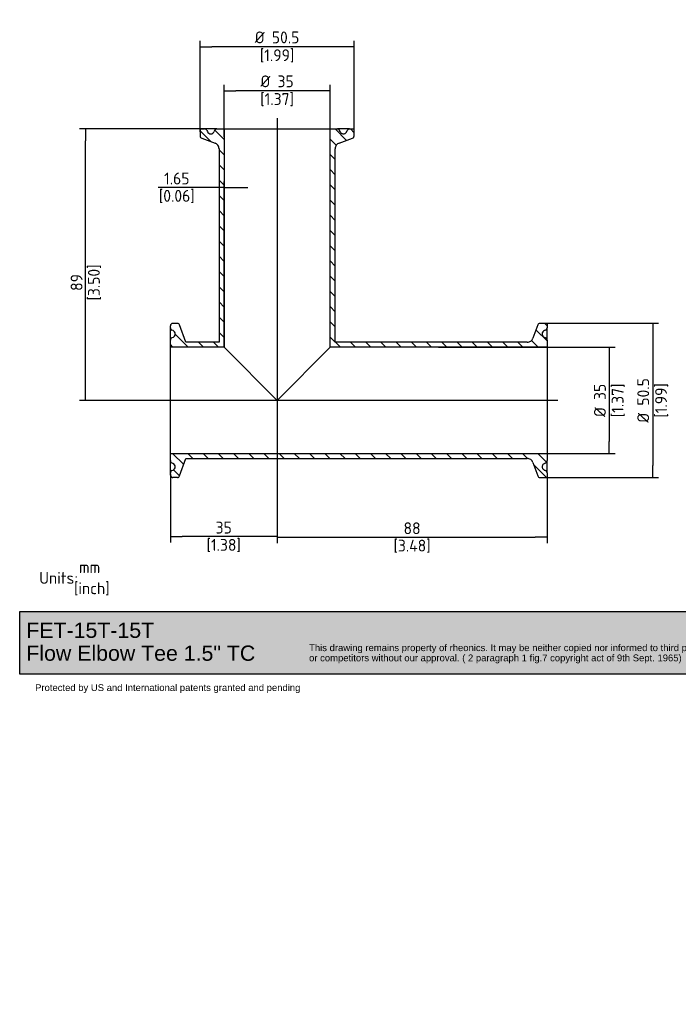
# Paper-space layout 'Invenitec-A4' of a CAD drawing. Header units: millimetres. Extents: x -30 to 265, y -61 to 230.
# Tile 1 of 7: x -30 to 164, y -61 to 230. Entities that reach past the tile are written whole.
import ezdxf
from ezdxf.entities.mleader import LeaderData, LeaderLine
from ezdxf.lldxf.tags import DXFTag
from ezdxf.math import Vec2, Vec3

# ---------------------------------------------------------------- set-up
doc = ezdxf.new("R2010")
doc.units = ezdxf.units.MM
for name, color, linetype in [('Default', 7, 'Continuous'), ('DV2_Default', 7, 'Continuous'), ('FET-15T-15T', 7, 'Continuous')]:
    doc.layers.add(name, color=color, linetype=linetype)
doc.styles.add('SEACAD_Solid_Edge_ISO', font='seiso.ttf')
tags = doc.linetypes.add('CENTER2', pattern=[28.575, 19.05, -3.175, 3.175, -3.175]).pattern_tags.tags
tags[10:11] = [DXFTag(74, 4), DXFTag(75, 0), DXFTag(340, '0'), DXFTag(46, 0.0), DXFTag(50, 0.0), DXFTag(44, 0.0), DXFTag(45, 0.0)]
tags[8:9] = [DXFTag(74, 4), DXFTag(75, 0), DXFTag(340, '0'), DXFTag(46, 0.0), DXFTag(50, 0.0), DXFTag(44, 0.0), DXFTag(45, 0.0)]
tags[6:7] = [DXFTag(74, 4), DXFTag(75, 0), DXFTag(340, '0'), DXFTag(46, 0.0), DXFTag(50, 0.0), DXFTag(44, 0.0), DXFTag(45, 0.0)]
tags[4:5] = [DXFTag(74, 4), DXFTag(75, 0), DXFTag(340, '0'), DXFTag(46, 0.0), DXFTag(50, 0.0), DXFTag(44, 0.0), DXFTag(45, 0.0)]
doc.dimstyles.new('Rheonics_Publish', dxfattribs={"dimtxt": 3.5, "dimasz": 3.5, "dimexe": 1.75, "dimexo": 0, "dimgap": 0.875, "dimtad": 1, "dimdec": 0, "dimlfac": 1.111111, "dimdsep": 46, "dimtxsty": 'SEACAD_Solid_Edge_ISO', "dimblk1": '_SE_FILLED', "dimblk2": '_SE_FILLED', "dimsah": 1, "dimcen": 1.75, "dimazin": 0, "dimtfac": 0.5, "dimtdec": 3, "dimtmove": 0, "dimatfit": 3, "dimfxl": 1, "dimarcsym": 0})
picture_1 = doc.add_image_def('image1.jpg', size_in_pixel=(1363, 928))

# ---------------------------------------------------------------- blocks, each defined once
blk = doc.blocks.new('SE4')
at = {"layer": 'FET-15T-15T', "linetype": 'Continuous'}
h = blk.add_hatch(dxfattribs=at)
h.set_pattern_fill('LINE', angle=135, style=0)
edge = h.paths.add_edge_path()
edge.add_line((44.69, 108.81), (60.53, 108.81))
edge.add_line((60.53, 108.81), (60.53, 173.2))
edge.add_line((60.53, 173.2), (58.42, 173.2))
edge.add_spline(control_points=[(58.42, 173.2), (58.28, 173.2), (58.14, 173.16), (57.91, 173.01), (57.81, 172.89), (57.76, 172.77)], knot_values=[0, 0, 0, 0, 0.5, 0.5, 1, 1, 1, 1], degree=3, periodic=0)
edge.add_line((57.76, 172.77), (57.61, 172.42))
edge.add_spline(control_points=[(57.61, 172.42), (57.57, 172.33), (57.52, 172.23), (57.38, 172.07), (57.3, 172), (57.04, 171.83), (56.83, 171.76), (56.41, 171.76), (56.2, 171.83), (55.85, 172.06), (55.71, 172.23), (55.63, 172.42)], knot_values=[0, 0, 0, 0, 0.125, 0.125, 0.25, 0.25, 0.5, 0.5, 0.75, 0.75, 1, 1, 1, 1], degree=3, periodic=0)
edge.add_line((55.63, 172.42), (55.48, 172.77))
edge.add_spline(control_points=[(55.48, 172.77), (55.42, 172.9), (55.33, 173.01), (55.1, 173.16), (54.96, 173.2), (54.82, 173.2)], knot_values=[0, 0, 0, 0, 0.5, 0.5, 1, 1, 1, 1], degree=3, periodic=0)
edge.add_line((54.82, 173.2), (53.65, 173.2))
edge.add_spline(control_points=[(53.65, 173.2), (53.6, 173.2), (53.56, 173.18), (53.49, 173.12), (53.47, 173.07), (53.47, 173.02)], knot_values=[0, 0, 0, 0, 0.5, 0.5, 1, 1, 1, 1], degree=3, periodic=0)
edge.add_line((53.47, 173.02), (53.47, 171.14))
edge.add_spline(control_points=[(53.47, 171.14), (53.47, 171), (53.51, 170.85), (53.68, 170.61), (53.81, 170.52), (53.94, 170.47)], knot_values=[0, 0, 0, 0, 0.5, 0.5, 1, 1, 1, 1], degree=3, periodic=0)
edge.add_line((53.94, 170.47), (57.87, 169.04))
edge.add_spline(control_points=[(57.87, 169.04), (58.04, 168.98), (58.2, 168.89), (58.49, 168.66), (58.62, 168.53), (58.83, 168.23), (58.91, 168.07), (59.02, 167.71), (59.05, 167.53), (59.05, 167.35)], knot_values=[0, 0, 0, 0, 0.25, 0.25, 0.5, 0.5, 0.75, 0.75, 1, 1, 1, 1], degree=3, periodic=0)
edge.add_line((59.05, 167.35), (59.05, 110.29))
edge.add_line((59.05, 110.29), (49.29, 110.29))
edge.add_line((49.29, 110.29), (47.43, 115.4))
edge.add_spline(control_points=[(47.43, 115.4), (47.38, 115.54), (47.29, 115.66), (47.05, 115.83), (46.9, 115.87), (46.76, 115.87)], knot_values=[0, 0, 0, 0, 0.5, 0.5, 1, 1, 1, 1], degree=3, periodic=0)
edge.add_line((46.76, 115.87), (45.41, 115.87))
edge.add_spline(control_points=[(45.41, 115.87), (45.23, 115.87), (45.04, 115.8), (44.84, 115.6), (44.79, 115.52), (44.71, 115.34), (44.69, 115.25), (44.69, 115.15)], knot_values=[0, 0, 0, 0, 0.5, 0.5, 0.75, 0.75, 1, 1, 1, 1], degree=3, periodic=0)
edge.add_line((44.69, 115.15), (44.69, 114.53))
edge.add_spline(control_points=[(44.69, 114.53), (44.69, 114.39), (44.74, 114.25), (44.89, 114.01), (45, 113.92), (45.13, 113.86)], knot_values=[0, 0, 0, 0, 0.5, 0.5, 1, 1, 1, 1], degree=3, periodic=0)
edge.add_line((45.13, 113.86), (45.48, 113.72))
edge.add_spline(control_points=[(45.48, 113.72), (45.67, 113.64), (45.84, 113.5), (46.07, 113.14), (46.13, 112.94), (46.13, 112.51), (46.07, 112.3), (45.84, 111.95), (45.67, 111.81), (45.48, 111.73)], knot_values=[0, 0, 0, 0, 0.25, 0.25, 0.5, 0.5, 0.75, 0.75, 1, 1, 1, 1], degree=3, periodic=0)
edge.add_line((45.48, 111.73), (45.13, 111.58))
edge.add_spline(control_points=[(45.13, 111.58), (45, 111.53), (44.89, 111.44), (44.74, 111.2), (44.69, 111.06), (44.69, 110.92)], knot_values=[0, 0, 0, 0, 0.5, 0.5, 1, 1, 1, 1], degree=3, periodic=0)
edge.add_line((44.69, 110.92), (44.69, 108.81))
h = blk.add_hatch(dxfattribs=at)
h.set_pattern_fill('LINE', angle=135, style=0)
edge = h.paths.add_edge_path()
edge.add_line((155.84, 108.81), (155.84, 110.92))
edge.add_spline(control_points=[(155.84, 110.92), (155.84, 111.06), (155.8, 111.2), (155.65, 111.44), (155.53, 111.53), (155.41, 111.58)], knot_values=[0, 0, 0, 0, 0.5, 0.5, 1, 1, 1, 1], degree=3, periodic=0)
edge.add_line((155.41, 111.58), (155.06, 111.73))
edge.add_spline(control_points=[(155.06, 111.73), (154.97, 111.77), (154.87, 111.83), (154.71, 111.96), (154.64, 112.04), (154.47, 112.3), (154.4, 112.52), (154.4, 112.93), (154.47, 113.15), (154.7, 113.5), (154.87, 113.64), (155.06, 113.72)], knot_values=[0, 0, 0, 0, 0.125, 0.125, 0.25, 0.25, 0.5, 0.5, 0.75, 0.75, 1, 1, 1, 1], degree=3, periodic=0)
edge.add_line((155.06, 113.72), (155.41, 113.86))
edge.add_spline(control_points=[(155.41, 113.86), (155.54, 113.92), (155.65, 114.01), (155.8, 114.25), (155.84, 114.39), (155.84, 114.53)], knot_values=[0, 0, 0, 0, 0.5, 0.5, 1, 1, 1, 1], degree=3, periodic=0)
edge.add_line((155.84, 114.53), (155.84, 115.69))
edge.add_spline(control_points=[(155.84, 115.69), (155.84, 115.74), (155.82, 115.79), (155.76, 115.85), (155.71, 115.87), (155.66, 115.87)], knot_values=[0, 0, 0, 0, 0.5, 0.5, 1, 1, 1, 1], degree=3, periodic=0)
edge.add_line((155.66, 115.87), (153.78, 115.87))
edge.add_spline(control_points=[(153.78, 115.87), (153.64, 115.87), (153.49, 115.83), (153.25, 115.66), (153.16, 115.54), (153.11, 115.4)], knot_values=[0, 0, 0, 0, 0.5, 0.5, 1, 1, 1, 1], degree=3, periodic=0)
edge.add_line((153.11, 115.4), (151.68, 111.48))
edge.add_spline(control_points=[(151.68, 111.48), (151.62, 111.31), (151.53, 111.14), (151.31, 110.85), (151.17, 110.73), (150.87, 110.52), (150.71, 110.43), (150.36, 110.32), (150.17, 110.29), (149.99, 110.29)], knot_values=[0, 0, 0, 0, 0.25, 0.25, 0.5, 0.5, 0.75, 0.75, 1, 1, 1, 1], degree=3, periodic=0)
edge.add_line((149.99, 110.29), (93.34, 110.29))
edge.add_line((93.34, 110.29), (93.34, 167.35))
edge.add_spline(control_points=[(93.34, 167.35), (93.34, 167.53), (93.37, 167.71), (93.48, 168.06), (93.56, 168.23), (93.88, 168.68), (94.18, 168.91), (94.52, 169.04)], knot_values=[0, 0, 0, 0, 0.25, 0.25, 0.5, 0.5, 1, 1, 1, 1], degree=3, periodic=0)
edge.add_line((94.52, 169.04), (98.45, 170.47))
edge.add_spline(control_points=[(98.45, 170.47), (98.58, 170.52), (98.71, 170.61), (98.87, 170.85), (98.92, 171), (98.92, 171.14)], knot_values=[0, 0, 0, 0, 0.5, 0.5, 1, 1, 1, 1], degree=3, periodic=0)
edge.add_line((98.92, 171.14), (98.92, 173.02))
edge.add_spline(control_points=[(98.92, 173.02), (98.92, 173.07), (98.9, 173.12), (98.83, 173.18), (98.79, 173.2), (98.74, 173.2)], knot_values=[0, 0, 0, 0, 0.5, 0.5, 1, 1, 1, 1], degree=3, periodic=0)
edge.add_line((98.74, 173.2), (97.57, 173.2))
edge.add_spline(control_points=[(97.57, 173.2), (97.43, 173.2), (97.29, 173.16), (97.06, 173.01), (96.96, 172.89), (96.91, 172.77)], knot_values=[0, 0, 0, 0, 0.5, 0.5, 1, 1, 1, 1], degree=3, periodic=0)
edge.add_line((96.91, 172.77), (96.76, 172.42))
edge.add_spline(control_points=[(96.76, 172.42), (96.68, 172.23), (96.54, 172.06), (96.19, 171.83), (95.98, 171.76), (95.56, 171.76), (95.35, 171.83), (95.09, 172), (95.01, 172.07), (94.87, 172.23), (94.82, 172.32), (94.78, 172.42)], knot_values=[0, 0, 0, 0, 0.25, 0.25, 0.5, 0.5, 0.75, 0.75, 0.875, 0.875, 1, 1, 1, 1], degree=3, periodic=0)
edge.add_line((94.78, 172.42), (94.63, 172.77))
edge.add_spline(control_points=[(94.63, 172.77), (94.6, 172.83), (94.57, 172.89), (94.48, 173), (94.42, 173.05), (94.25, 173.16), (94.11, 173.2), (93.97, 173.2)], knot_values=[0, 0, 0, 0, 0.25, 0.25, 0.5, 0.5, 1, 1, 1, 1], degree=3, periodic=0)
edge.add_line((93.97, 173.2), (91.85, 173.2))
edge.add_line((91.85, 173.2), (91.85, 108.81))
edge.add_line((91.85, 108.81), (155.84, 108.81))
h = blk.add_hatch(dxfattribs=at)
h.set_pattern_fill('LINE', angle=135, style=0)
edge = h.paths.add_edge_path()
edge.add_spline(control_points=[(44.69, 71.14), (44.69, 70.96), (44.77, 70.77), (44.97, 70.57), (45.05, 70.51), (45.23, 70.44), (45.32, 70.42), (45.41, 70.42)], knot_values=[0, 0, 0, 0, 0.5, 0.5, 0.75, 0.75, 1, 1, 1, 1], degree=3, periodic=0)
edge.add_line((45.41, 70.42), (46.76, 70.42))
edge.add_spline(control_points=[(46.76, 70.42), (46.9, 70.42), (47.05, 70.47), (47.29, 70.64), (47.38, 70.76), (47.43, 70.9)], knot_values=[0, 0, 0, 0, 0.5, 0.5, 1, 1, 1, 1], degree=3, periodic=0)
edge.add_line((47.43, 70.9), (49.29, 76))
edge.add_line((49.29, 76), (149.99, 76))
edge.add_spline(control_points=[(149.99, 76), (150.17, 76), (150.35, 75.98), (150.7, 75.87), (150.87, 75.79), (151.32, 75.47), (151.55, 75.16), (151.68, 74.82)], knot_values=[0, 0, 0, 0, 0.25, 0.25, 0.5, 0.5, 1, 1, 1, 1], degree=3, periodic=0)
edge.add_line((151.68, 74.82), (153.11, 70.9))
edge.add_spline(control_points=[(153.11, 70.9), (153.16, 70.76), (153.25, 70.64), (153.49, 70.47), (153.64, 70.42), (153.78, 70.42)], knot_values=[0, 0, 0, 0, 0.5, 0.5, 1, 1, 1, 1], degree=3, periodic=0)
edge.add_line((153.78, 70.42), (155.66, 70.42))
edge.add_spline(control_points=[(155.66, 70.42), (155.71, 70.42), (155.76, 70.44), (155.83, 70.51), (155.84, 70.56), (155.84, 70.6)], knot_values=[0, 0, 0, 0, 0.5, 0.5, 1, 1, 1, 1], degree=3, periodic=0)
edge.add_line((155.84, 70.6), (155.84, 71.77))
edge.add_spline(control_points=[(155.84, 71.77), (155.84, 71.91), (155.8, 72.05), (155.65, 72.29), (155.53, 72.38), (155.41, 72.43)], knot_values=[0, 0, 0, 0, 0.5, 0.5, 1, 1, 1, 1], degree=3, periodic=0)
edge.add_line((155.41, 72.43), (155.06, 72.58))
edge.add_spline(control_points=[(155.06, 72.58), (154.87, 72.66), (154.7, 72.8), (154.47, 73.15), (154.4, 73.37), (154.4, 73.78), (154.47, 74), (154.64, 74.26), (154.71, 74.34), (154.88, 74.47), (154.96, 74.53), (155.06, 74.57)], knot_values=[0, 0, 0, 0, 0.25, 0.25, 0.5, 0.5, 0.75, 0.75, 0.875, 0.875, 1, 1, 1, 1], degree=3, periodic=0)
edge.add_line((155.06, 74.57), (155.41, 74.71))
edge.add_spline(control_points=[(155.41, 74.71), (155.47, 74.74), (155.53, 74.78), (155.64, 74.87), (155.69, 74.92), (155.8, 75.1), (155.84, 75.24), (155.84, 75.38)], knot_values=[0, 0, 0, 0, 0.25, 0.25, 0.5, 0.5, 1, 1, 1, 1], degree=3, periodic=0)
edge.add_line((155.84, 75.38), (155.84, 77.49))
edge.add_line((155.84, 77.49), (44.69, 77.49))
edge.add_line((44.69, 77.49), (44.69, 75.38))
edge.add_spline(control_points=[(44.69, 75.38), (44.69, 75.24), (44.74, 75.1), (44.89, 74.86), (45, 74.77), (45.13, 74.71)], knot_values=[0, 0, 0, 0, 0.5, 0.5, 1, 1, 1, 1], degree=3, periodic=0)
edge.add_line((45.13, 74.71), (45.48, 74.57))
edge.add_spline(control_points=[(45.48, 74.57), (45.67, 74.49), (45.84, 74.35), (46.07, 73.99), (46.13, 73.79), (46.13, 73.36), (46.07, 73.15), (45.84, 72.8), (45.67, 72.66), (45.48, 72.58)], knot_values=[0, 0, 0, 0, 0.25, 0.25, 0.5, 0.5, 0.75, 0.75, 1, 1, 1, 1], degree=3, periodic=0)
edge.add_line((45.48, 72.58), (45.13, 72.43))
edge.add_spline(control_points=[(45.13, 72.43), (45, 72.38), (44.89, 72.29), (44.74, 72.05), (44.69, 71.91), (44.69, 71.77)], knot_values=[0, 0, 0, 0, 0.5, 0.5, 1, 1, 1, 1], degree=3, periodic=0)
edge.add_line((44.69, 71.77), (44.69, 71.14))
at = {"layer": 'DV2_Default', "color": 7, "linetype": 'CENTER2'}
for p, q in [((76.19, 176.35), (76.19, 76.8)), ((158.99, 93.15), (41.54, 93.15))]:
    blk.add_line(p, q, dxfattribs=at)
at = {"layer": 'FET-15T-15T', "color": 7, "linetype": 'Continuous'}
for p, q in [((53.47, 173.02), (53.47, 171.14)), ((53.65, 173.2), (54.82, 173.2)), ((58.38, 173.2), (54.82, 173.2)), ((55.48, 172.77), (55.63, 172.42)), ((57.76, 172.77), (57.61, 172.42)), ((58.42, 173.2), (60.53, 173.2)), ((60.53, 173.2), (91.85, 173.2)), ((60.53, 173.2), (60.53, 108.81)), ((91.85, 108.81), (91.85, 173.2)), ((91.85, 173.2), (93.97, 173.2)), ((97.57, 173.2), (93.99, 173.2)), ((94.78, 172.42), (94.63, 172.77)), ((96.76, 172.42), (96.91, 172.77)), ((97.57, 173.2), (98.74, 173.2)), ((98.92, 171.14), (98.92, 173.02)), ((53.94, 170.47), (57.87, 169.04)), ((94.52, 169.04), (98.45, 170.47)), ((59.05, 167.35), (59.05, 110.29)), ((93.34, 110.29), (93.34, 167.35)), ((44.69, 114.53), (44.69, 115.15)), ((44.69, 110.95), (44.69, 114.53)), ((45.48, 113.72), (45.13, 113.86)), ((46.76, 115.87), (45.41, 115.87)), ((49.29, 110.29), (47.43, 115.4)), ((153.11, 115.4), (151.68, 111.48)), ((155.66, 115.87), (153.78, 115.87)), ((155.41, 113.86), (155.06, 113.72)), ((155.84, 115.69), (155.84, 114.53)), ((155.84, 110.96), (155.84, 114.53)), ((44.69, 108.81), (44.69, 110.92)), ((45.48, 111.73), (45.13, 111.58)), ((155.41, 111.58), (155.06, 111.73)), ((155.84, 110.92), (155.84, 108.81)), ((44.69, 77.49), (44.69, 108.81)), ((60.53, 108.81), (44.69, 108.81)), ((59.05, 110.29), (49.29, 110.29)), ((76.19, 93.15), (60.53, 108.81)), ((91.85, 108.81), (76.19, 93.15)), ((155.84, 108.81), (91.85, 108.81)), ((149.99, 110.29), (93.34, 110.29)), ((155.84, 108.81), (155.84, 77.49)), ((44.69, 75.38), (44.69, 77.49)), ((44.69, 77.49), (155.84, 77.49)), ((47.43, 70.9), (49.29, 76)), ((49.29, 76), (149.99, 76)), ((155.84, 77.49), (155.84, 75.38)), ((44.69, 71.77), (44.69, 75.35)), ((45.13, 74.71), (45.48, 74.57)), ((151.68, 74.82), (153.11, 70.9)), ((155.06, 74.57), (155.41, 74.71)), ((155.84, 71.77), (155.84, 75.35)), ((44.69, 71.14), (44.69, 71.77)), ((45.13, 72.43), (45.48, 72.58)), ((46.76, 70.42), (45.41, 70.42)), ((153.78, 70.42), (155.66, 70.42)), ((155.06, 72.58), (155.41, 72.43)), ((155.84, 71.77), (155.84, 70.6))]:
    blk.add_line(p, q, dxfattribs=at)
for points, knots in [([(53.65, 173.2), (53.6, 173.2), (53.56, 173.18), (53.49, 173.12), (53.47, 173.07), (53.47, 173.02)], [0, 0, 0, 0, 0.5, 0.5, 1, 1, 1, 1]), ([(55.48, 172.77), (55.42, 172.9), (55.33, 173.01), (55.1, 173.16), (54.96, 173.2), (54.82, 173.2)], [0, 0, 0, 0, 0.5, 0.5, 1, 1, 1, 1]), ([(55.63, 172.42), (55.71, 172.23), (55.85, 172.06), (56.2, 171.83), (56.41, 171.76), (56.83, 171.76), (57.04, 171.83), (57.3, 172), (57.38, 172.07), (57.52, 172.23), (57.57, 172.33), (57.61, 172.42)], [0, 0, 0, 0, 0.25, 0.25, 0.5, 0.5, 0.75, 0.75, 0.875, 0.875, 1, 1, 1, 1]), ([(58.42, 173.2), (58.28, 173.2), (58.14, 173.16), (57.91, 173.01), (57.81, 172.89), (57.76, 172.77)], [0, 0, 0, 0, 0.5, 0.5, 1, 1, 1, 1]), ([(94.63, 172.77), (94.6, 172.83), (94.57, 172.89), (94.48, 173), (94.42, 173.05), (94.25, 173.16), (94.11, 173.2), (93.97, 173.2)], [0, 0, 0, 0, 0.25, 0.25, 0.5, 0.5, 1, 1, 1, 1]), ([(94.78, 172.42), (94.78, 172.42), (94.78, 172.42), (94.78, 172.42), (94.82, 172.31), (94.89, 172.2), (94.97, 172.11), (95.05, 172.03), (95.15, 171.95), (95.26, 171.89), (95.37, 171.84), (95.48, 171.8), (95.6, 171.78), (95.72, 171.76), (95.85, 171.76), (95.97, 171.78), (96.08, 171.8), (96.2, 171.85), (96.31, 171.91), (96.37, 171.94), (96.43, 171.99), (96.49, 172.04), (96.58, 172.12), (96.66, 172.22), (96.72, 172.32), (96.73, 172.36), (96.75, 172.39), (96.76, 172.42)], [0, 0, 0, 0, 0.001052, 0.001052, 0.001052, 0.145398, 0.145398, 0.145398, 0.289744, 0.289744, 0.289744, 0.43409, 0.43409, 0.43409, 0.578436, 0.578436, 0.578436, 0.722782, 0.722782, 0.722782, 0.81234, 0.81234, 0.81234, 0.956686, 0.956686, 0.956686, 1, 1, 1, 1]), ([(97.57, 173.2), (97.43, 173.2), (97.29, 173.16), (97.06, 173.01), (96.96, 172.89), (96.91, 172.77)], [0, 0, 0, 0, 0.5, 0.5, 1, 1, 1, 1]), ([(98.92, 173.02), (98.92, 173.07), (98.9, 173.12), (98.83, 173.18), (98.79, 173.2), (98.74, 173.2)], [0, 0, 0, 0, 0.5, 0.5, 1, 1, 1, 1]), ([(53.47, 171.14), (53.47, 171), (53.51, 170.85), (53.68, 170.61), (53.81, 170.52), (53.94, 170.47)], [0, 0, 0, 0, 0.5, 0.5, 1, 1, 1, 1]), ([(59.05, 167.35), (59.05, 167.53), (59.02, 167.71), (58.91, 168.07), (58.83, 168.23), (58.62, 168.53), (58.49, 168.66), (58.2, 168.89), (58.04, 168.98), (57.87, 169.04)], [0, 0, 0, 0, 0.25, 0.25, 0.5, 0.5, 0.75, 0.75, 1, 1, 1, 1]), ([(94.52, 169.04), (94.18, 168.91), (93.88, 168.68), (93.56, 168.23), (93.48, 168.06), (93.37, 167.71), (93.34, 167.53), (93.34, 167.35)], [0, 0, 0, 0, 0.5, 0.5, 0.75, 0.75, 1, 1, 1, 1]), ([(98.45, 170.47), (98.58, 170.52), (98.71, 170.61), (98.87, 170.85), (98.92, 171), (98.92, 171.14)], [0, 0, 0, 0, 0.5, 0.5, 1, 1, 1, 1]), ([(45.41, 115.87), (45.23, 115.87), (45.04, 115.8), (44.84, 115.6), (44.79, 115.52), (44.71, 115.34), (44.69, 115.25), (44.69, 115.15)], [0, 0, 0, 0, 0.5, 0.5, 0.75, 0.75, 1, 1, 1, 1]), ([(44.69, 114.53), (44.69, 114.39), (44.74, 114.25), (44.89, 114.01), (45, 113.92), (45.13, 113.86)], [0, 0, 0, 0, 0.5, 0.5, 1, 1, 1, 1]), ([(45.48, 111.73), (45.67, 111.81), (45.84, 111.95), (46.07, 112.3), (46.13, 112.51), (46.13, 112.94), (46.07, 113.14), (45.84, 113.5), (45.67, 113.64), (45.48, 113.72)], [0, 0, 0, 0, 0.25, 0.25, 0.5, 0.5, 0.75, 0.75, 1, 1, 1, 1]), ([(47.43, 115.4), (47.38, 115.54), (47.29, 115.66), (47.05, 115.83), (46.9, 115.87), (46.76, 115.87)], [0, 0, 0, 0, 0.5, 0.5, 1, 1, 1, 1]), ([(153.78, 115.87), (153.64, 115.87), (153.49, 115.83), (153.25, 115.66), (153.16, 115.54), (153.11, 115.4)], [0, 0, 0, 0, 0.5, 0.5, 1, 1, 1, 1]), ([(155.06, 113.72), (154.87, 113.64), (154.7, 113.5), (154.47, 113.15), (154.4, 112.93), (154.4, 112.52), (154.47, 112.3), (154.64, 112.04), (154.71, 111.96), (154.87, 111.83), (154.97, 111.77), (155.06, 111.73)], [0, 0, 0, 0, 0.25, 0.25, 0.5, 0.5, 0.75, 0.75, 0.875, 0.875, 1, 1, 1, 1]), ([(155.41, 113.86), (155.54, 113.92), (155.65, 114.01), (155.8, 114.25), (155.84, 114.39), (155.84, 114.53)], [0, 0, 0, 0, 0.5, 0.5, 1, 1, 1, 1]), ([(155.84, 115.69), (155.84, 115.74), (155.82, 115.79), (155.76, 115.85), (155.71, 115.87), (155.66, 115.87)], [0, 0, 0, 0, 0.5, 0.5, 1, 1, 1, 1]), ([(45.13, 111.58), (45, 111.53), (44.89, 111.44), (44.74, 111.2), (44.69, 111.06), (44.69, 110.92)], [0, 0, 0, 0, 0.5, 0.5, 1, 1, 1, 1]), ([(149.99, 110.29), (150.17, 110.29), (150.36, 110.32), (150.71, 110.43), (150.87, 110.52), (151.17, 110.73), (151.31, 110.85), (151.53, 111.14), (151.62, 111.31), (151.68, 111.48)], [0, 0, 0, 0, 0.25, 0.25, 0.5, 0.5, 0.75, 0.75, 1, 1, 1, 1]), ([(155.84, 110.92), (155.84, 111.06), (155.8, 111.2), (155.65, 111.44), (155.53, 111.53), (155.41, 111.58)], [0, 0, 0, 0, 0.5, 0.5, 1, 1, 1, 1]), ([(151.68, 74.82), (151.55, 75.16), (151.32, 75.47), (150.87, 75.79), (150.7, 75.87), (150.35, 75.98), (150.17, 76), (149.99, 76)], [0, 0, 0, 0, 0.5, 0.5, 0.75, 0.75, 1, 1, 1, 1]), ([(44.69, 75.38), (44.69, 75.24), (44.74, 75.1), (44.89, 74.86), (45, 74.77), (45.13, 74.71)], [0, 0, 0, 0, 0.5, 0.5, 1, 1, 1, 1]), ([(45.48, 72.58), (45.67, 72.66), (45.84, 72.8), (46.07, 73.15), (46.13, 73.36), (46.13, 73.79), (46.07, 73.99), (45.84, 74.35), (45.67, 74.49), (45.48, 74.57)], [0, 0, 0, 0, 0.25, 0.25, 0.5, 0.5, 0.75, 0.75, 1, 1, 1, 1]), ([(155.06, 74.57), (155.06, 74.57), (155.06, 74.57), (155.06, 74.57), (154.95, 74.52), (154.84, 74.45), (154.76, 74.37), (154.67, 74.29), (154.59, 74.19), (154.53, 74.08), (154.48, 73.98), (154.44, 73.86), (154.42, 73.74), (154.4, 73.62), (154.4, 73.5), (154.42, 73.38), (154.44, 73.26), (154.49, 73.14), (154.55, 73.04), (154.58, 72.97), (154.63, 72.91), (154.68, 72.85), (154.76, 72.76), (154.86, 72.69), (154.96, 72.63), (155, 72.61), (155.03, 72.59), (155.06, 72.58)], [0, 0, 0, 0, 0.001052, 0.001052, 0.001052, 0.145398, 0.145398, 0.145398, 0.289744, 0.289744, 0.289744, 0.43409, 0.43409, 0.43409, 0.578436, 0.578436, 0.578436, 0.722782, 0.722782, 0.722782, 0.81234, 0.81234, 0.81234, 0.956686, 0.956686, 0.956686, 1, 1, 1, 1]), ([(155.41, 74.71), (155.47, 74.74), (155.53, 74.78), (155.64, 74.87), (155.69, 74.92), (155.8, 75.1), (155.84, 75.24), (155.84, 75.38)], [0, 0, 0, 0, 0.25, 0.25, 0.5, 0.5, 1, 1, 1, 1]), ([(45.13, 72.43), (45, 72.38), (44.89, 72.29), (44.74, 72.05), (44.69, 71.91), (44.69, 71.77)], [0, 0, 0, 0, 0.5, 0.5, 1, 1, 1, 1]), ([(44.69, 71.14), (44.69, 70.96), (44.77, 70.77), (44.97, 70.57), (45.05, 70.51), (45.23, 70.44), (45.32, 70.42), (45.41, 70.42)], [0, 0, 0, 0, 0.5, 0.5, 0.75, 0.75, 1, 1, 1, 1]), ([(46.76, 70.42), (46.9, 70.42), (47.05, 70.47), (47.29, 70.64), (47.38, 70.76), (47.43, 70.9)], [0, 0, 0, 0, 0.5, 0.5, 1, 1, 1, 1]), ([(153.11, 70.9), (153.16, 70.76), (153.25, 70.64), (153.49, 70.47), (153.64, 70.42), (153.78, 70.42)], [0, 0, 0, 0, 0.5, 0.5, 1, 1, 1, 1]), ([(155.84, 71.77), (155.84, 71.91), (155.8, 72.05), (155.65, 72.29), (155.53, 72.38), (155.41, 72.43)], [0, 0, 0, 0, 0.5, 0.5, 1, 1, 1, 1]), ([(155.66, 70.42), (155.71, 70.42), (155.76, 70.44), (155.83, 70.51), (155.84, 70.56), (155.84, 70.6)], [0, 0, 0, 0, 0.5, 0.5, 1, 1, 1, 1])]:
    blk.add_open_spline(points, degree=3, knots=knots, dxfattribs=at)
blk = doc.blocks.new('_SE_FILLED')
at = {"color": 0}
blk.add_line((0, 0), (-1, 0), dxfattribs=at)
blk.add_solid([(0, 0), (-1, -0.1665), (-1, 0.1665), (0, 0)], dxfattribs=at)
blk = doc.blocks.new('DMBLK49')
at = {"layer": 'Default', "color": 0, "linetype": 'Continuous', "lineweight": -2, "transparency": 16777216}
for p, q in [((30, 195.35), (30, 210.65)), ((61.32, 196.34), (61.32, 210.65)), ((57.82, 208.9), (33.5, 208.9))]:
    blk.add_line(p, q, dxfattribs=at)
at = {"layer": 'Defpoints', "color": 0, "linetype": 'Continuous', "transparency": 16777216}
for p in [(30, 208.9), (30, 195.35), (61.32, 196.34)]:
    blk.add_point(p, dxfattribs=at)
at = {"layer": 'Default', "color": 0, "linetype": 'Continuous', "lineweight": -2, "transparency": 16777216, "xscale": 3.5, "yscale": 3.5, "zscale": 3.5, "rotation": 180}
blk.add_blockref('_SE_FILLED', (30, 208.9), dxfattribs=at)
at = {"layer": 'Default', "color": 0, "linetype": 'Continuous', "lineweight": -2, "transparency": 16777216, "xscale": 3.5, "yscale": 3.5, "zscale": 3.5}
blk.add_blockref('_SE_FILLED', (61.32, 208.9), dxfattribs=at)
at = {"layer": 'Default', "color": 0, "linetype": 'Continuous', "transparency": 16777216, "char_height": 3.5, "attachment_point": 5, "style": 'SEACAD_Solid_Edge_ISO'}
for s, insert in [('\\A1;%%C 35', (45.66, 211.68)), ('[1.37]', (45.66, 206.27))]:
    blk.add_mtext(s, dxfattribs=dict(at, insert=insert))
blk = doc.blocks.new('DMBLK50')
at = {"layer": 'Default', "color": 0, "linetype": 'Continuous', "lineweight": -2, "transparency": 16777216}
for p, q in [((93.32, 133.24), (145.45, 133.24)), ((143.7, 129.74), (143.7, 105.42)), ((125.31, 101.92), (145.45, 101.92))]:
    blk.add_line(p, q, dxfattribs=at)
at = {"layer": 'Defpoints', "color": 0, "linetype": 'Continuous', "transparency": 16777216}
for p in [(93.32, 133.24), (125.31, 101.92), (143.7, 101.92)]:
    blk.add_point(p, dxfattribs=at)
at = {"layer": 'Default', "color": 0, "linetype": 'Continuous', "lineweight": -2, "transparency": 16777216, "xscale": 3.5, "yscale": 3.5, "zscale": 3.5}
for p, rotation in [((143.7, 133.24), 90), ((143.7, 101.92), 270)]:
    blk.add_blockref('_SE_FILLED', p, dxfattribs=dict(at, rotation=rotation))
at = {"layer": 'Default', "color": 0, "linetype": 'Continuous', "transparency": 16777216, "char_height": 3.5, "attachment_point": 5, "rotation": 90, "style": 'SEACAD_Solid_Edge_ISO'}
for s, insert in [('\\A1;%%C 35', (140.92, 117.58)), ('[1.37]', (146.33, 117.58))]:
    blk.add_mtext(s, dxfattribs=dict(at, insert=insert))
blk = doc.blocks.new('DMBLK51')
at = {"layer": 'Default', "color": 0, "linetype": 'Continuous', "lineweight": -2, "transparency": 16777216}
for p, q in [((24.28, 197.64), (-12.61, 197.64)), ((-10.86, 121.08), (-10.86, 194.14)), ((14.16, 117.58), (-12.61, 117.58))]:
    blk.add_line(p, q, dxfattribs=at)
at = {"layer": 'Defpoints', "color": 0, "linetype": 'Continuous', "transparency": 16777216}
for p in [(-10.86, 197.64), (24.28, 197.64), (14.16, 117.58)]:
    blk.add_point(p, dxfattribs=at)
at = {"layer": 'Default', "color": 0, "linetype": 'Continuous', "lineweight": -2, "transparency": 16777216, "xscale": 3.5, "yscale": 3.5, "zscale": 3.5}
for p, rotation in [((-10.86, 197.64), 90), ((-10.86, 117.58), 270)]:
    blk.add_blockref('_SE_FILLED', p, dxfattribs=dict(at, rotation=rotation))
at = {"layer": 'Default', "color": 0, "linetype": 'Continuous', "transparency": 16777216, "char_height": 3.5, "attachment_point": 5, "rotation": 90, "style": 'SEACAD_Solid_Edge_ISO'}
for s, insert in [('[3.50]', (-8.22, 152.36)), ('\\A1;89', (-13.51, 152.36))]:
    blk.add_mtext(s, dxfattribs=dict(at, insert=insert))
blk = doc.blocks.new('DMBLK52')
at = {"layer": 'Default', "color": 0, "linetype": 'Continuous', "lineweight": -2, "transparency": 16777216}
for p, q in [((45.66, 101.23), (45.66, 75.68)), ((14.16, 95.89), (14.16, 75.68)), ((42.16, 77.43), (17.66, 77.43))]:
    blk.add_line(p, q, dxfattribs=at)
at = {"layer": 'Defpoints', "color": 0, "linetype": 'Continuous', "transparency": 16777216}
for p in [(45.66, 101.23), (14.16, 95.89), (14.16, 77.43)]:
    blk.add_point(p, dxfattribs=at)
at = {"layer": 'Default', "color": 0, "linetype": 'Continuous', "lineweight": -2, "transparency": 16777216, "xscale": 3.5, "yscale": 3.5, "zscale": 3.5, "rotation": 180}
blk.add_blockref('_SE_FILLED', (14.16, 77.43), dxfattribs=at)
at = {"layer": 'Default', "color": 0, "linetype": 'Continuous', "lineweight": -2, "transparency": 16777216, "xscale": 3.5, "yscale": 3.5, "zscale": 3.5}
blk.add_blockref('_SE_FILLED', (45.66, 77.43), dxfattribs=at)
at = {"layer": 'Default', "color": 0, "linetype": 'Continuous', "transparency": 16777216, "char_height": 3.5, "attachment_point": 5, "style": 'SEACAD_Solid_Edge_ISO'}
for s, insert in [('\\A1;35', (29.91, 80.06)), ('[1.38]', (29.91, 74.78))]:
    blk.add_mtext(s, dxfattribs=dict(at, insert=insert))
blk = doc.blocks.new('DMBLK53')
at = {"layer": 'Default', "color": 0, "linetype": 'Continuous', "lineweight": -2, "transparency": 16777216}
for p, q in [((45.66, 101.23), (45.66, 75.47)), ((125.31, 95.62), (125.31, 75.47)), ((49.16, 77.22), (121.81, 77.22))]:
    blk.add_line(p, q, dxfattribs=at)
at = {"layer": 'Defpoints', "color": 0, "linetype": 'Continuous', "transparency": 16777216}
for p in [(45.66, 101.23), (125.31, 95.62), (125.31, 77.22)]:
    blk.add_point(p, dxfattribs=at)
at = {"layer": 'Default', "color": 0, "linetype": 'Continuous', "lineweight": -2, "transparency": 16777216, "xscale": 3.5, "yscale": 3.5, "zscale": 3.5, "rotation": 180}
blk.add_blockref('_SE_FILLED', (45.66, 77.22), dxfattribs=at)
at = {"layer": 'Default', "color": 0, "linetype": 'Continuous', "lineweight": -2, "transparency": 16777216, "xscale": 3.5, "yscale": 3.5, "zscale": 3.5}
blk.add_blockref('_SE_FILLED', (125.31, 77.22), dxfattribs=at)
at = {"layer": 'Default', "color": 0, "linetype": 'Continuous', "transparency": 16777216, "char_height": 3.5, "attachment_point": 5, "style": 'SEACAD_Solid_Edge_ISO'}
for s, insert in [('\\A1;88', (85.49, 79.87)), ('[3.48]', (85.49, 74.58))]:
    blk.add_mtext(s, dxfattribs=dict(at, insert=insert))
blk = doc.blocks.new('DMBLK54')
at = {"layer": 'Default', "color": 0, "linetype": 'Continuous', "lineweight": -2, "transparency": 16777216}
for p, q in [((22.94, 196.78), (22.94, 223.6)), ((64.89, 221.85), (26.44, 221.85)), ((68.39, 196.99), (68.39, 223.6))]:
    blk.add_line(p, q, dxfattribs=at)
at = {"layer": 'Defpoints', "color": 0, "linetype": 'Continuous', "transparency": 16777216}
for p in [(22.94, 221.85), (22.94, 196.78), (68.39, 196.99)]:
    blk.add_point(p, dxfattribs=at)
at = {"layer": 'Default', "color": 0, "linetype": 'Continuous', "lineweight": -2, "transparency": 16777216, "xscale": 3.5, "yscale": 3.5, "zscale": 3.5, "rotation": 180}
blk.add_blockref('_SE_FILLED', (22.94, 221.85), dxfattribs=at)
at = {"layer": 'Default', "color": 0, "linetype": 'Continuous', "lineweight": -2, "transparency": 16777216, "xscale": 3.5, "yscale": 3.5, "zscale": 3.5}
blk.add_blockref('_SE_FILLED', (68.39, 221.85), dxfattribs=at)
at = {"layer": 'Default', "color": 0, "linetype": 'Continuous', "transparency": 16777216, "char_height": 3.5, "attachment_point": 5, "style": 'SEACAD_Solid_Edge_ISO'}
for s, insert in [('\\A1;%%C 50.5', (45.66, 224.64)), ('[1.99]', (45.66, 219.2))]:
    blk.add_mtext(s, dxfattribs=dict(at, insert=insert))
blk = doc.blocks.new('DMBLK55')
at = {"layer": 'Default', "color": 0, "linetype": 'Continuous', "lineweight": -2, "transparency": 16777216}
for p, q in [((125.13, 140.31), (158.25, 140.31)), ((156.5, 136.81), (156.5, 98.36)), ((124.19, 94.86), (158.25, 94.86))]:
    blk.add_line(p, q, dxfattribs=at)
at = {"layer": 'Defpoints', "color": 0, "linetype": 'Continuous', "transparency": 16777216}
for p in [(125.13, 140.31), (124.19, 94.86), (156.5, 94.86)]:
    blk.add_point(p, dxfattribs=at)
at = {"layer": 'Default', "color": 0, "linetype": 'Continuous', "lineweight": -2, "transparency": 16777216, "xscale": 3.5, "yscale": 3.5, "zscale": 3.5}
for p, rotation in [((156.5, 140.31), 90), ((156.5, 94.86), 270)]:
    blk.add_blockref('_SE_FILLED', p, dxfattribs=dict(at, rotation=rotation))
at = {"layer": 'Default', "color": 0, "linetype": 'Continuous', "transparency": 16777216, "char_height": 3.5, "attachment_point": 5, "rotation": 90, "style": 'SEACAD_Solid_Edge_ISO'}
for s, insert in [('\\A1;%%C 50.5', (153.7, 117.58)), ('[1.99]', (159.14, 117.58))]:
    blk.add_mtext(s, dxfattribs=dict(at, insert=insert))
blk = doc.blocks.new('DMBLK56')
at = {"layer": 'Default', "color": 0, "linetype": 'Continuous', "lineweight": -2, "transparency": 16777216}
for p, q in [((28.52, 191.78), (28.52, 178.63)), ((25.02, 180.38), (10.61, 180.38)), ((30, 180.38), (28.52, 180.38)), ((30, 133.24), (30, 182.13)), ((33.5, 180.38), (37, 180.38))]:
    blk.add_line(p, q, dxfattribs=at)
at = {"layer": 'Defpoints', "color": 0, "linetype": 'Continuous', "transparency": 16777216}
for p in [(28.52, 191.78), (30, 180.38), (30, 133.24)]:
    blk.add_point(p, dxfattribs=at)
at = {"layer": 'Default', "color": 0, "linetype": 'Continuous', "lineweight": -2, "transparency": 16777216, "xscale": 3.5, "yscale": 3.5, "zscale": 3.5}
blk.add_blockref('_SE_FILLED', (28.52, 180.38), dxfattribs=at)
at = {"layer": 'Default', "color": 0, "linetype": 'Continuous', "lineweight": -2, "transparency": 16777216, "xscale": 3.5, "yscale": 3.5, "zscale": 3.5, "rotation": 180}
blk.add_blockref('_SE_FILLED', (30, 180.38), dxfattribs=at)
at = {"layer": 'Default', "color": 0, "linetype": 'Continuous', "transparency": 16777216, "char_height": 3.5, "attachment_point": 5, "style": 'SEACAD_Solid_Edge_ISO'}
for s, insert in [('\\A1;1.65', (16.06, 183.03)), ('[0.06]', (16.06, 177.73))]:
    blk.add_mtext(s, dxfattribs=dict(at, insert=insert))
blk = doc.blocks.new('_Dot')
at = {"color": 0, "linetype": 'ByBlock', "lineweight": -2}
blk.add_line((-0.5, 0), (-1, 0), dxfattribs=at)
at = {"color": 0, "linetype": 'ByBlock', "const_width": 0.5}
blk.add_lwpolyline([(-0.25, 0, 1), (0.25, 0, 1)], format="xyb", close=True, dxfattribs=at)
blk = doc.blocks.new('Block1')
at = {"layer": 'Default', "linetype": 'Continuous'}
blk.add_hatch(color=7, dxfattribs=at).paths.add_polyline_path([(207.88, 0), (0, 0), (0, -18.48), (207.88, -18.48)])
at = {"layer": 'Default', "color": 7, "linetype": 'Continuous'}
for p, q in [((0, 0), (207.88, 0)), ((0, -18.48), (0, 0)), ((207.88, 0), (207.88, -18.48)), ((207.88, -18.48), (0, -18.48))]:
    blk.add_line(p, q, dxfattribs=at)
image = blk.add_image(picture_1, insert=(217.94, -29.22), size_in_units=(77.52, 52.78))
image.dxf.flags = 7
ml = blk.add_multileader_mtext('Standard', dxfattribs=at)
ml.set_content('{\\pxsm0.9;\\fArial|b0||i0||c0|p34;\\W1.;FET-15T-15T\\PFlow Elbow Tee 1.5" TC\\P}', color=7)
ml.set_leader_properties()
ml.set_arrow_properties(name='DOT')
ml.build(insert=Vec2(0, 0))
ml.multileader.update_dxf_attribs({"leader_type": 0, "dogleg_length": 0, "arrow_head_size": 4.5})
ctx = ml.context
ctx.base_point, ctx.char_height, ctx.arrow_head_size, ctx.landing_gap_size = Vec3(0.39, -5.53), 4.5, 4.5, 1.57
ctx.mtext.insert = Vec3(1.96, -3.24)
ml = blk.add_multileader_mtext('Standard', dxfattribs=at)
ml.set_content('{\\pxsm0.9;\\fArial|b0||i0||c0|p34;\\W1.;This drawing remains property of rheonics. It may be neither copied nor informed to third persons \\Por competitors without our approval. ( 2 paragraph 1 fig.7 copyright act of 9th Sept. 1965)\\P}', color=7)
ml.set_leader_properties()
ml.set_arrow_properties(name='DOT')
ml.build(insert=Vec2(0, 0))
ml.multileader.update_dxf_attribs({"leader_type": 0, "dogleg_length": 0, "arrow_head_size": 2})
ctx = ml.context
ctx.base_point, ctx.char_height, ctx.arrow_head_size, ctx.landing_gap_size = Vec3(84.7, -10.93), 2, 2, 0.7
ctx.mtext.insert = Vec3(85.4, -9.64)
ml = blk.add_multileader_mtext('Standard', dxfattribs=at)
ml.set_content('{\\pxsm0.9;\\fArial|b0||i0||c0|p34;\\W1.;Protected by US and International patents granted and pending\\P}', color=7)
ml.set_leader_properties()
ml.set_arrow_properties(name='DOT')
ml.build(insert=Vec2(0, 0))
ml.multileader.update_dxf_attribs({"leader_type": 0, "dogleg_length": 0, "arrow_head_size": 2})
ctx = ml.context
ctx.base_point, ctx.char_height, ctx.arrow_head_size, ctx.landing_gap_size = Vec3(3.85, -22.7), 2, 2, 0.7
ctx.mtext.insert = Vec3(4.55, -21.41)

psp = doc.layouts.new('Invenitec-A4')

# ---------------------------------------------------------------- block references
at = {"layer": 'Default'}
psp.add_blockref('SE4', (-30.5323, 24.4337), dxfattribs=at)
at = {"layer": 'Default', "color": 7}
psp.add_blockref('Block1', (-30.2992, 55.2772), dxfattribs=at)

# ---------------------------------------------------------------- dimensions: what is measured, and where the dimension line sits
at = {"layer": 'Default', "color": 7, "linetype": 'Continuous'}
for base, p1, p2, text, override, picture, middle in [((22.9371, 221.8452), (68.3871, 196.9905), (22.9371, 196.7772), '\\A1;%%C <>', {"dimdec": 1, "dimpost": '\\X'}, 'DMBLK54', (45.6621, 221.8452)), ((30.0021, 208.9043), (61.3221, 196.3389), (30.0021, 195.3495), '\\A1;%%C <>', {"dimpost": '\\X'}, 'DMBLK49', (45.6621, 208.9043)), ((30.0021, 180.3819), (28.5171, 191.7815), (30.0021, 133.2428), '\\A1;<>', {"dimdec": 2, "dimpost": '\\X'}, 'DMBLK56', (16.0621, 180.3819)), ((14.1621, 77.43), (45.6621, 101.2295), (14.1621, 95.8915), '\\A1;<>', {"dimdec": 1, "dimpost": '\\X'}, 'DMBLK52', (29.9121, 77.43)), ((125.3121296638, 77.2243034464), (45.6621296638, 101.2294892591), (125.3121296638, 95.6214923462), '\\A1;<>', {"dimpost": '\\X'}, 'DMBLK53', (85.4871295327, 77.2243034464))]:
    dim = psp.add_linear_dim(base=base, p1=p1, p2=p2, text=text, dimstyle='Rheonics_Publish', override=override, dxfattribs=at)
    dim.commit()
    dim.dimension.update_dxf_attribs({"geometry": picture, "text_midpoint": middle, "dimtype": 160})
for base, p1, p2, text, override, picture, middle in [((-10.863, 197.6378), (14.1621, 117.5828), (24.2845, 197.6378), '\\A1;<>', {"dimpost": '\\X'}, 'DMBLK51', (-10.863, 152.3634)), ((156.4962, 94.8578), (125.1321, 140.3078), (124.1917, 94.8578), '\\A1;%%C <>', {"dimdec": 1, "dimpost": '\\X'}, 'DMBLK55', (156.4962, 117.5828)), ((143.6968, 101.9228), (93.3171, 133.2428), (125.3121, 101.9228), '\\A1;%%C <>', {"dimpost": '\\X'}, 'DMBLK50', (143.6968, 117.5828))]:
    dim = psp.add_linear_dim(base=base, p1=p1, p2=p2, angle=90, text=text, dimstyle='Rheonics_Publish', override=override, dxfattribs=at)
    dim.commit()
    dim.dimension.update_dxf_attribs({"geometry": picture, "text_midpoint": middle, "dimtype": 160})

# ---------------------------------------------------------------- leaders
ml = psp.add_multileader_mtext('Standard', dxfattribs=at)
ml.set_content('{\\pxsm0.9;\\fSolid Edge ISO|b0||i0||c0|p34;\\W1.;mm\\P}', color=7)
ml.set_leader_properties()
ml.set_arrow_properties(name='DOT')
ml.build(insert=Vec2(0, 0))
ml.multileader.update_dxf_attribs({"leader_type": 0, "dogleg_length": 0, "arrow_head_size": 3.5})
ctx = ml.context
ctx.base_point, ctx.char_height, ctx.arrow_head_size, ctx.landing_gap_size, ctx.plane_origin = Vec3(-14.0318, 68.4119), 3.5, 3.5, 1.225, Vec3(-30.5323, 24.4337)
ctx.mtext.insert = Vec3(-12.8068, 70.1619)
ml = psp.add_multileader_mtext('Standard', dxfattribs=at)
ml.set_content('{\\pxsm0.9;\\fSolid Edge ISO|b0||i0||c0|p34;\\W1.;Units:\\P}', color=7)
ml.set_leader_properties()
ml.set_arrow_properties(name='DOT')
ml.build(insert=Vec2(0, 0))
ml.multileader.update_dxf_attribs({"leader_type": 0, "dogleg_length": 0, "arrow_head_size": 3.5})
ctx = ml.context
ctx.base_point, ctx.char_height, ctx.arrow_head_size, ctx.landing_gap_size, ctx.plane_origin = Vec3(-25.7528, 65.2142), 3.5, 3.5, 1.225, Vec3(-30.5323, 24.4337)
ctx.mtext.insert = Vec3(-24.5278, 66.9729)
ml = psp.add_multileader_mtext('Standard', dxfattribs=at)
ml.set_content('{\\pxsm0.9;\\fSolid Edge ISO|b0||i0||c0|p34;\\W1.;[inch]\\P}', color=7)
ml.set_leader_properties()
ml.build(insert=Vec2(0, 0))
ml.multileader.update_dxf_attribs({"dogleg_length": 0, "arrow_head_size": 0.8054})
ctx = ml.context
ctx.base_point, ctx.char_height, ctx.arrow_head_size, ctx.landing_gap_size, ctx.plane_origin = Vec3(-15.501, 62.1687), 3.5, 0.8054, 1.225, Vec3(-30.5323, 24.4337)
ctx.mtext.insert = Vec3(-14.276, 63.9239)

doc.saveas('drawing.dxf')
